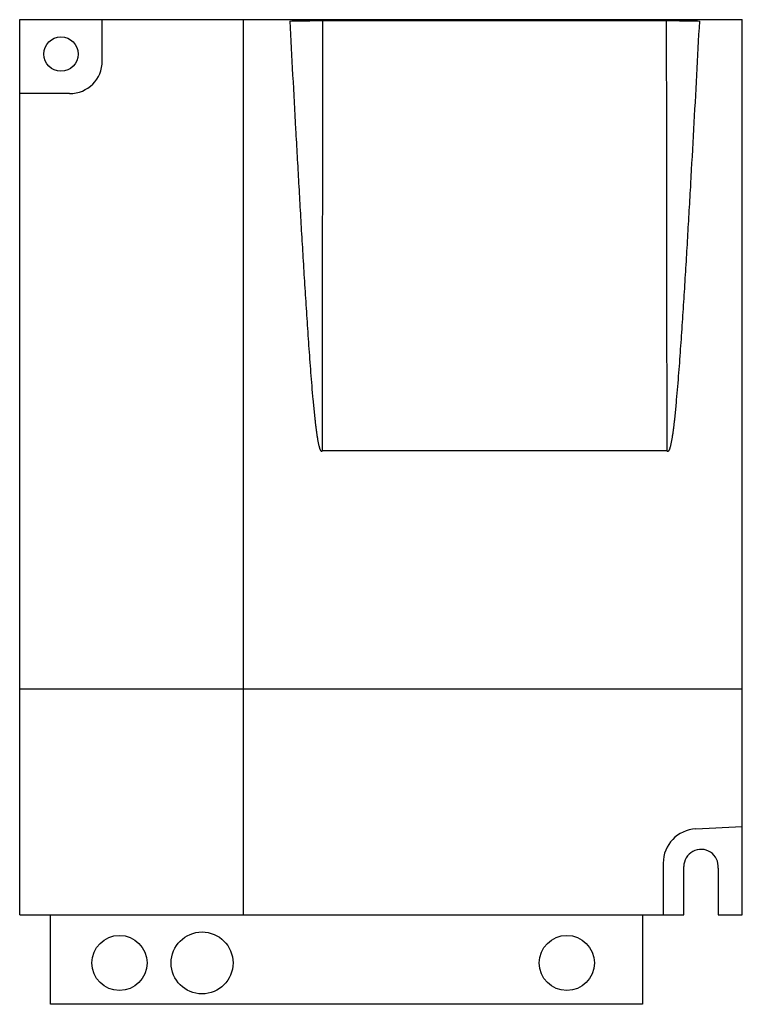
# Model space of a CAD drawing. Header units: millimetres. Extents: x 15 to 120, y 20 to 163.
import ezdxf

# ---------------------------------------------------------------- set-up
doc = ezdxf.new("R2010")
doc.units = ezdxf.units.MM
doc.header["$LTSCALE"] = 12.051533
doc.layers.get('0').update_dxf_attribs({"linetype": 'CONTINUOUS'})

msp = doc.modelspace()

# ---------------------------------------------------------------- linework, layer by layer
at = {"color": 7, "linetype": 'Continuous'}
for p, q in [((14.56, 33.37), (14.56, 163.38)), ((14.56, 163.38), (119.56, 163.38)), ((26.56, 157.38), (26.56, 163.38)), ((47.06, 33.37), (47.06, 163.38)), ((58.61, 163.24), (108.51, 163.24)), ((119.56, 33.37), (119.56, 163.38)), ((21.82, 152.64), (14.56, 152.64)), ((58.55, 100.8), (108.58, 100.8)), ((14.56, 66.18), (119.56, 66.18)), ((112.8, 45.87), (119.56, 46.22)), ((108.06, 40.88), (108.06, 33.37)), ((111.06, 33.37), (111.06, 40.37)), ((116.06, 40.17), (116.06, 33.37)), ((14.56, 33.37), (111.06, 33.37)), ((19.06, 20.38), (19.06, 33.37)), ((105.06, 33.37), (105.06, 20.38)), ((116.06, 33.37), (119.56, 33.37)), ((105.06, 20.38), (19.06, 20.38))]:
    msp.add_line(p, q, dxfattribs=at)
for centre, radius in [((20.56, 158.38), 2.5), ((29.06, 26.38), 4), ((41.06, 26.38), 4.5), ((94.06, 26.38), 4)]:
    msp.add_circle(centre, radius, dxfattribs=at)
for centre, radius, start, end in [((21.82, 157.38), 4.74, 270.019, 359.9812), ((113.09, 40.85), 5.03, 93.311, 179.7234), ((113.56, 40.37), 2.51, 355.2865, 179.9997)]:
    msp.add_arc(centre, radius, start, end, dxfattribs=at)
for points, knots in [([(53.8, 163.18), (54.56, 163.2), (56.16, 163.23), (57.76, 163.24), (58.61, 163.24)], [0, 0, 0, 0, 0.47203, 1, 1, 1, 1]), ([(53.8, 163.18), (53.94, 160.57), (54.22, 155.33), (54.58, 148.78), (54.87, 143.55), (55.09, 139.62), (55.31, 135.69), (55.54, 131.76), (55.78, 127.84), (56.02, 123.91), (56.23, 120.64), (56.41, 118.02), (56.54, 116.06), (56.69, 114.1), (56.83, 112.14), (56.99, 110.18), (57.13, 108.55), (57.25, 107.24), (57.35, 106.26), (57.44, 105.45), (57.51, 104.8), (57.57, 104.31), (57.63, 103.82), (57.7, 103.33), (57.76, 102.93), (57.81, 102.6), (57.85, 102.36), (57.89, 102.12), (57.94, 101.88), (57.99, 101.64), (58.04, 101.44), (58.09, 101.28), (58.12, 101.16), (58.16, 101.05), (58.2, 100.95), (58.24, 100.88), (58.27, 100.83), (58.3, 100.77), (58.35, 100.73), (58.4, 100.7), (58.47, 100.71), (58.52, 100.75), (58.54, 100.78), (58.55, 100.8)], [0, 0, 0, 0, 0.125002, 0.250005, 0.312506, 0.375007, 0.437509, 0.50001, 0.562511, 0.625012, 0.687513, 0.718764, 0.750015, 0.781265, 0.812516, 0.843766, 0.875017, 0.890642, 0.906267, 0.921893, 0.929705, 0.937518, 0.945331, 0.953143, 0.960956, 0.964862, 0.968769, 0.972675, 0.976581, 0.980487, 0.984394, 0.986347, 0.9883, 0.990253, 0.992206, 0.993183, 0.994159, 0.995136, 0.996111, 0.997083, 0.998049, 0.999024, 1, 1, 1, 1]), ([(108.51, 163.24), (109.36, 163.24), (110.96, 163.23), (112.56, 163.2), (113.32, 163.18)], [0, 0, 0, 0, 0.528324, 1, 1, 1, 1]), ([(113.32, 163.18), (113.18, 160.56), (112.9, 155.32), (112.47, 147.45), (112.11, 140.9), (111.81, 135.66), (111.58, 131.73), (111.35, 127.79), (111.11, 123.86), (110.85, 119.93), (110.63, 116.66), (110.45, 114.04), (110.3, 112.08), (110.14, 110.11), (110, 108.48), (109.88, 107.17), (109.78, 106.19), (109.7, 105.38), (109.63, 104.72), (109.57, 104.23), (109.51, 103.75), (109.44, 103.26), (109.38, 102.85), (109.33, 102.53), (109.29, 102.29), (109.24, 102.04), (109.2, 101.8), (109.14, 101.56), (109.08, 101.32), (109.03, 101.13), (108.97, 100.97), (108.92, 100.86), (108.87, 100.77), (108.82, 100.71), (108.77, 100.67), (108.7, 100.66), (108.65, 100.7), (108.61, 100.74), (108.58, 100.78), (108.57, 100.8)], [0, 0, 0, 0, 0.125003, 0.250005, 0.375008, 0.437509, 0.500011, 0.562512, 0.625013, 0.687515, 0.750016, 0.781267, 0.812517, 0.843768, 0.875019, 0.890644, 0.906269, 0.921895, 0.929707, 0.93752, 0.945333, 0.953145, 0.960958, 0.964864, 0.96877, 0.972677, 0.976583, 0.980489, 0.984395, 0.988301, 0.990254, 0.992207, 0.994158, 0.995135, 0.996108, 0.997074, 0.998047, 0.999023, 1, 1, 1, 1])]:
    msp.add_open_spline(points, degree=3, knots=knots, dxfattribs=at)
for points in [[(58.55, 100.8), (58.56, 111.2), (58.58, 132.02), (58.6, 152.83), (58.61, 163.24)], [(108.51, 163.24), (108.52, 152.83), (108.55, 132.02), (108.57, 111.2), (108.58, 100.8)]]:
    msp.add_open_spline(points, degree=3, dxfattribs=at)

doc.saveas('drawing.dxf')
